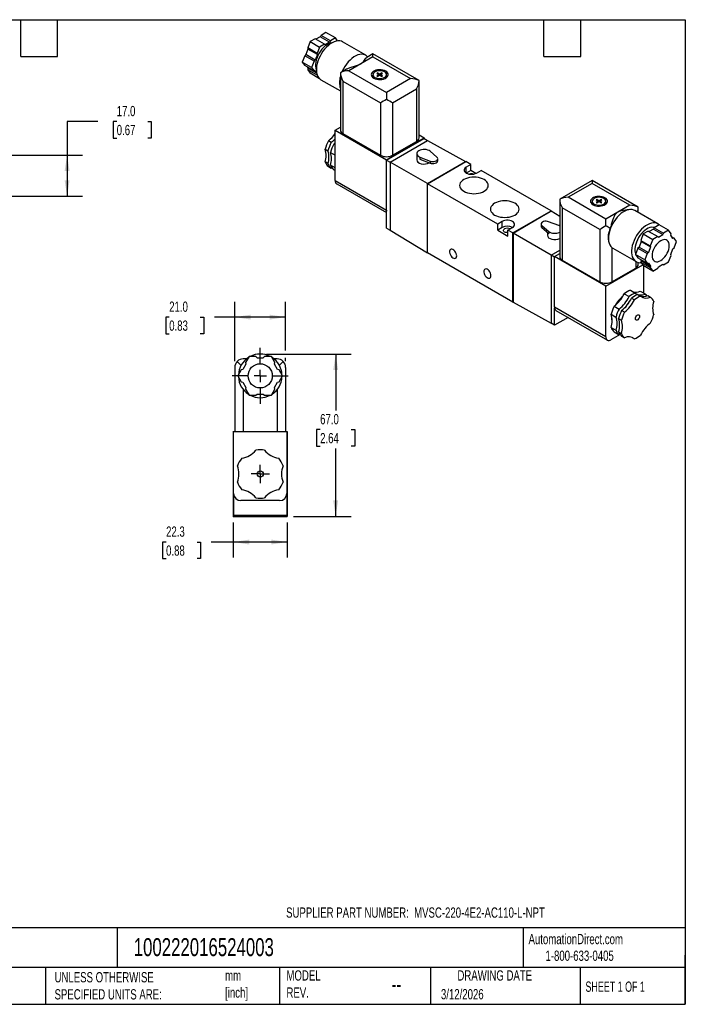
# Model space of a CAD drawing. Header units: millimetres. Extents: x 13 to 546, y 13 to 419.
# Tile 3 of 3: x 271 to 546, y 13 to 419. Entities that reach past the tile are written whole.
import ezdxf

# ---------------------------------------------------------------- set-up
doc = ezdxf.new("R2010")
doc.units = ezdxf.units.MM
doc.header["$LTSCALE"] = 2
doc.linetypes.add('SLD-Center', pattern=[19.05, 15.24, -1.27, 1.27, -1.27])
doc.linetypes.add('SLD-Solid', pattern=[0])
doc.layers.add('CENTER', color=40, linetype='SLD-Center')
doc.layers.add('DIMENSIONS', color=140, linetype='SLD-Solid', lineweight=25)
doc.layers.add('TEXT', color=140, linetype='SLD-Solid', lineweight=25)
doc.styles.add('SLDTEXTSTYLE0', font='TXT', dxfattribs={"width": 0.7})
doc.styles.add('SLDTEXTSTYLE1', font='TXT', dxfattribs={"width": 0.65})
doc.dimstyles.new('SLDDIMSTYLE1', dxfattribs={"dimtxt": 4.316016, "dimasz": 6.604, "dimexe": 0, "dimexo": 0.0625, "dimgap": 1.079004, "dimtad": 0, "dimtih": 1, "dimtoh": 1, "dimdec": 1, "dimrnd": 1e-09, "dimzin": 4, "dimdsep": 46, "dimtxsty": 'SLDTEXTSTYLE0', "dimsah": 1, "dimcen": 0.09, "dimadec": 0, "dimazin": 1, "dimtfac": 1, "dimtdec": 1, "dimtofl": 0, "dimtmove": 0, "dimatfit": 3, "dimfxl": 0, "dimfrac": 2, "dimtolj": 1, "dimtzin": 12, "dimarcsym": 0})
doc.dimstyles.new('SLDDIMSTYLE3', dxfattribs={"dimtxt": 4.316016, "dimasz": 6.604, "dimexe": 0, "dimexo": 0.0625, "dimgap": 1.079004, "dimtad": 0, "dimtih": 1, "dimtoh": 1, "dimdec": 1, "dimrnd": 1e-09, "dimzin": 12, "dimdsep": 46, "dimtxsty": 'SLDTEXTSTYLE0', "dimsah": 1, "dimcen": 0.09, "dimadec": 0, "dimazin": 3, "dimtfac": 1, "dimtdec": 1, "dimtofl": 0, "dimtmove": 0, "dimatfit": 3, "dimfxl": 0, "dimfrac": 2, "dimtolj": 1, "dimtzin": 12, "dimarcsym": 0})

# ---------------------------------------------------------------- blocks, each defined once
blk = doc.blocks.new('_D_6')
at = {"layer": 'DIMENSIONS'}
for p, q in [((359.48, 211.55), (359.48, 197.15)), ((381.78, 211.55), (381.78, 197.15)), ((331.78, 203.5), (330.33, 203.5)), ((330.33, 203.5), (330.33, 196.64)), ((344.61, 203.5), (346.05, 203.5)), ((346.05, 203.5), (346.05, 196.64)), ((359.48, 203.5), (350.45, 203.5)), ((381.78, 203.5), (359.48, 203.5)), ((330.33, 196.64), (331.78, 196.64)), ((346.05, 196.64), (344.61, 196.64))]:
    blk.add_line(p, q, dxfattribs=at)
for points in [[(359.48, 203.5), (366.09, 202.49), (366.09, 204.52)], [(381.78, 203.5), (375.18, 204.52), (375.18, 202.49)]]:
    blk.add_solid(points, dxfattribs=at)
at = {"layer": 'DIMENSIONS', "char_height": 4.233, "attachment_point": 1, "style": 'SLDTEXTSTYLE0'}
for s, insert in [('22.3', (331.78, 209.93)), ('0.88', (331.78, 202.1))]:
    blk.add_mtext(s, dxfattribs=dict(at, insert=insert))
blk = doc.blocks.new('_D_7')
at = {"layer": 'DIMENSIONS'}
for p, q in [((360.13, 278.13), (360.13, 302.69)), ((381.13, 282.61), (381.13, 302.69)), ((333.07, 296.34), (331.62, 296.34)), ((331.62, 296.34), (331.62, 289.48)), ((345.89, 296.34), (347.34, 296.34)), ((347.34, 296.34), (347.34, 289.48)), ((360.13, 296.34), (351.74, 296.34)), ((381.13, 296.34), (360.13, 296.34)), ((331.62, 289.48), (333.07, 289.48)), ((347.34, 289.48), (345.89, 289.48)), ((381.13, 278.13), (381.13, 279.56))]:
    blk.add_line(p, q, dxfattribs=at)
for points in [[(360.13, 296.34), (366.74, 295.32), (366.74, 297.35)], [(381.13, 296.34), (374.53, 297.35), (374.53, 295.32)]]:
    blk.add_solid(points, dxfattribs=at)
at = {"layer": 'DIMENSIONS', "char_height": 4.233, "attachment_point": 1, "style": 'SLDTEXTSTYLE0'}
for s, insert in [('21.0', (333.07, 302.76)), ('0.83', (333.07, 294.94))]:
    blk.add_mtext(s, dxfattribs=dict(at, insert=insert))
blk = doc.blocks.new('_D_8')
at = {"layer": 'DIMENSIONS'}
for p, q in [((373.17, 281.09), (408.13, 281.09)), ((401.78, 281.09), (401.78, 257.74)), ((395.37, 249.91), (393.92, 249.91)), ((393.92, 249.91), (393.92, 243.05)), ((408.19, 249.91), (409.64, 249.91)), ((409.64, 249.91), (409.64, 243.05)), ((393.92, 243.05), (395.37, 243.05)), ((401.78, 214.09), (401.78, 242.09)), ((409.64, 243.05), (408.19, 243.05)), ((384.32, 214.09), (408.13, 214.09))]:
    blk.add_line(p, q, dxfattribs=at)
for points in [[(401.78, 281.09), (400.77, 274.48), (402.8, 274.48)], [(401.78, 214.09), (402.8, 220.69), (400.77, 220.69)]]:
    blk.add_solid(points, dxfattribs=at)
at = {"layer": 'DIMENSIONS', "char_height": 4.233, "attachment_point": 1, "style": 'SLDTEXTSTYLE0'}
for s, insert in [('67.0', (395.37, 256.34)), ('2.64', (395.37, 248.51))]:
    blk.add_mtext(s, dxfattribs=dict(at, insert=insert))
blk = doc.blocks.new('SW_CENTERMARKSYMBOL_2')
at = {"layer": 'CENTER', "color": 0}
for p, q in [((-2.54, 0), (-3.79, 0)), ((0, 0), (-2.54, 0)), ((0, 2.54), (0, 3.79)), ((0, 0), (0, 2.54)), ((0, 0), (0, -2.54)), ((0, 0), (2.54, 0)), ((2.54, 0), (3.79, 0)), ((0, -2.54), (0, -3.79))]:
    blk.add_line(p, q, dxfattribs=at)
blk = doc.blocks.new('SW_CENTERMARKSYMBOL_3')
at = {"layer": 'CENTER', "color": 0}
for p, q in [((0, 5.08), (0, 11.54)), ((-5.08, 0), (-11.54, 0)), ((0, 0), (-2.54, 0)), ((0, 0), (0, 2.54)), ((0, 0), (0, -2.54)), ((0, 0), (2.54, 0)), ((5.08, 0), (11.54, 0)), ((0, -5.08), (0, -11.54))]:
    blk.add_line(p, q, dxfattribs=at)
blk = doc.blocks.new('_D_10')
at = {"layer": 'DIMENSIONS'}
for p, q in [((303.62, 377.08), (290.92, 377.08)), ((290.92, 377.08), (290.92, 363.21)), ((311.4, 377.08), (309.95, 377.08)), ((309.95, 377.08), (309.95, 370.23)), ((324.23, 377.08), (325.68, 377.08)), ((325.68, 377.08), (325.68, 370.23)), ((309.95, 370.23), (311.4, 370.23)), ((325.68, 370.23), (324.23, 370.23)), ((158.6, 363.21), (297.27, 363.21)), ((290.92, 363.21), (290.92, 346.21)), ((196.6, 346.21), (297.27, 346.21))]:
    blk.add_line(p, q, dxfattribs=at)
for points in [[(290.92, 363.21), (289.9, 356.61), (291.94, 356.61)], [(290.92, 346.21), (291.94, 352.82), (289.9, 352.82)]]:
    blk.add_solid(points, dxfattribs=at)
at = {"layer": 'DIMENSIONS', "char_height": 4.233, "attachment_point": 1, "style": 'SLDTEXTSTYLE0'}
for s, insert in [('17.0', (311.4, 383.51)), ('0.67', (311.4, 375.68))]:
    blk.add_mtext(s, dxfattribs=dict(at, insert=insert))

msp = doc.modelspace()

# ---------------------------------------------------------------- linework, layer by layer
for p, q in [((393.27, 411.21), (391.24, 410.04)), ((397.16, 408.97), (393.27, 411.21)), ((395.39, 412.03), (393.62, 411.01)), ((395.74, 412.64), (395.39, 412.03)), ((399.28, 409.78), (395.39, 412.03)), ((397.77, 413.81), (395.74, 412.64)), ((399.63, 410.4), (395.74, 412.64)), ((401.66, 411.57), (397.77, 413.81)), ((401.66, 411.57), (399.63, 410.4)), ((402.54, 410.32), (401.66, 411.57)), ((390.35, 406.94), (389.47, 404.67)), ((391.24, 410.04), (390.22, 407.43)), ((394.11, 405.18), (390.22, 407.43)), ((390.22, 407.43), (390.35, 406.94)), ((394.24, 404.7), (390.35, 406.94)), ((391.24, 410.04), (395.13, 407.8)), ((395.13, 407.8), (394.11, 405.18)), ((397.16, 408.97), (395.13, 407.8)), ((397.51, 408.76), (397.16, 408.97)), ((399.28, 409.78), (397.51, 408.76)), ((399.63, 410.4), (399.28, 409.78)), ((414.21, 404.41), (404.66, 409.92)), ((388.99, 404.24), (387.97, 401.62)), ((389.47, 404.67), (388.99, 404.24)), ((392.88, 401.99), (388.99, 404.24)), ((393.36, 402.42), (389.47, 404.67)), ((393.36, 402.42), (392.88, 401.99)), ((394.24, 404.7), (393.36, 402.42)), ((394.11, 405.18), (394.24, 404.7)), ((417.13, 403.76), (407.23, 398.05)), ((417.13, 404.95), (414.61, 403.49)), ((436.19, 393.95), (417.13, 404.95)), ((417.13, 403.76), (417.13, 404.95)), ((417.13, 403.76), (432.69, 394.78)), ((391.86, 399.38), (387.97, 401.62)), ((387.97, 401.62), (388.99, 400.18)), ((392.88, 397.94), (388.99, 400.18)), ((389.95, 399.62), (390.35, 399.05)), ((390.35, 399.05), (390.22, 398.42)), ((394.11, 396.18), (390.22, 398.42)), ((390.22, 398.42), (391.24, 396.98)), ((393.94, 396.98), (390.35, 399.05)), ((392.88, 401.99), (391.86, 399.38)), ((391.86, 399.38), (392.88, 397.94)), ((406.26, 398.67), (403.73, 397.21)), ((395.11, 394.74), (391.24, 396.98)), ((392.88, 397.94), (393.36, 398.07)), ((393.36, 398.07), (393.88, 397.32)), ((394.14, 396.29), (394.11, 396.18)), ((394.11, 396.18), (394.27, 395.96)), ((395.66, 394.33), (403.73, 389.68)), ((403.73, 397.21), (403.73, 373.55)), ((407.23, 398.05), (422.79, 389.07)), ((417.16, 396.42), (417.16, 395.2)), ((419.04, 397.11), (418.76, 396.95)), ((418.76, 396.95), (419.68, 396.42)), ((419.68, 396.42), (418.76, 395.88)), ((418.76, 395.88), (419.04, 395.72)), ((419.96, 396.58), (419.04, 397.11)), ((419.04, 396.78), (419.04, 397.11)), ((419.04, 395.72), (419.96, 396.25)), ((419.68, 396.09), (419.68, 396.42)), ((420.88, 397.11), (419.96, 396.58)), ((419.96, 396.25), (419.96, 396.58)), ((419.96, 396.25), (420.88, 395.72)), ((420.24, 396.42), (421.16, 396.95)), ((421.16, 395.88), (420.24, 396.42)), ((420.24, 396.09), (420.24, 396.42)), ((421.16, 396.95), (420.88, 397.11)), ((420.88, 396.78), (420.88, 397.11)), ((420.88, 395.72), (421.16, 395.88)), ((422.76, 395.2), (422.76, 396.42)), ((432.69, 394.78), (422.79, 389.07)), ((404.76, 393.76), (420.31, 384.78)), ((404.76, 393.76), (404.76, 372.12)), ((425.26, 384.78), (435.16, 390.5)), ((435.16, 390.5), (435.16, 368.86)), ((436.19, 370.29), (436.19, 393.95)), ((422.79, 389.07), (422.79, 386.21)), ((420.31, 384.78), (420.31, 363.14)), ((425.26, 384.78), (425.26, 363.14)), ((401.58, 373.55), (403.73, 374.8)), ((401.58, 352.73), (401.58, 373.55)), ((401.58, 373.55), (422.79, 361.31)), ((404.76, 372.12), (420.31, 363.14)), ((422.79, 361.31), (438.35, 370.29)), ((422.82, 361.08), (438.31, 370.02)), ((436.19, 371.53), (438.35, 370.29)), ((438.31, 370.02), (439.72, 369.2)), ((438.35, 370.29), (438.35, 370)), ((399.94, 368.4), (398.77, 369.07)), ((401.58, 367.45), (401, 367.79)), ((424.24, 360.26), (439.72, 369.2)), ((425.26, 363.14), (435.16, 368.86)), ((439.72, 369.2), (455.42, 360.55)), ((397.43, 365.62), (398.6, 364.95)), ((399.66, 364.33), (401.58, 363.23)), ((435.24, 363.82), (435.24, 361.2)), ((436.57, 362.38), (440.77, 360.75)), ((436.57, 362.38), (436.57, 361.56)), ((443.54, 362.36), (440.73, 364.78)), ((443.88, 360.9), (443.88, 361.71)), ((398.6, 359.69), (397.43, 360.37)), ((398.77, 358.46), (399.94, 357.79)), ((401.58, 357.97), (399.66, 359.08)), ((399.94, 357.79), (400.28, 357.9)), ((422.79, 340.48), (422.79, 361.31)), ((422.82, 340.06), (422.82, 361.08)), ((422.82, 361.08), (424.24, 360.26)), ((439.65, 351.45), (424.24, 360.26)), ((424.24, 360.26), (424.24, 332.18)), ((436.57, 361.56), (440.77, 359.94)), ((439.65, 351.45), (455.42, 360.55)), ((439.69, 351.43), (455.39, 360.49)), ((439.72, 351.41), (455.49, 360.51)), ((440.77, 360.75), (440.77, 359.94)), ((455.42, 360.47), (455.39, 360.49)), ((455.42, 360.47), (455.42, 360.55)), ((457.54, 359.33), (455.49, 360.51)), ((457.54, 359.33), (455.67, 358.24)), ((455.67, 355.79), (455.67, 358.24)), ((457.54, 356.88), (457.54, 359.33)), ((401, 357.17), (401.58, 356.84)), ((457.54, 356.88), (455.67, 355.79)), ((459.65, 355.66), (457.54, 356.88)), ((459.91, 355.79), (461.79, 356.88)), ((490.71, 340.18), (461.79, 356.88)), ((401.58, 352.73), (422.79, 340.48)), ((402.2, 351.36), (422.82, 339.45)), ((439.65, 322.87), (439.65, 351.45)), ((439.72, 351.41), (439.69, 351.43)), ((439.69, 322.93), (439.69, 351.43)), ((439.72, 322.83), (439.72, 351.41)), ((468.65, 334.71), (439.72, 351.41)), ((507.64, 352.7), (494.24, 344.96)), ((507.64, 351.51), (497.74, 345.8)), ((526.7, 341.7), (507.64, 352.7)), ((507.64, 352.7), (507.64, 351.51)), ((523.2, 342.53), (507.64, 351.51)), ((513.3, 336.82), (497.74, 345.8)), ((494.24, 344.96), (494.24, 321.3)), ((510.82, 332.53), (495.27, 341.51)), ((495.27, 341.51), (495.27, 319.87)), ((507.67, 344.17), (507.67, 342.95)), ((509.55, 344.86), (509.27, 344.7)), ((509.27, 344.7), (510.19, 344.17)), ((510.19, 344.17), (509.27, 343.63)), ((509.27, 343.63), (509.55, 343.47)), ((510.47, 344.33), (509.55, 344.86)), ((509.55, 344.53), (509.55, 344.86)), ((509.55, 343.47), (510.47, 344)), ((510.19, 343.84), (510.19, 344.17)), ((511.39, 344.86), (510.47, 344.33)), ((510.47, 344), (510.47, 344.33)), ((510.47, 344), (511.39, 343.47)), ((510.75, 344.17), (511.67, 344.7)), ((511.67, 343.63), (510.75, 344.17)), ((510.75, 343.84), (510.75, 344.17)), ((511.67, 344.7), (511.39, 344.86)), ((511.39, 344.53), (511.39, 344.86)), ((511.39, 343.47), (511.67, 343.63)), ((513.27, 342.95), (513.27, 344.17)), ((523.2, 342.53), (513.3, 336.82)), ((526.7, 339.47), (526.7, 341.7)), ((422.82, 332.99), (422.82, 340.06)), ((474.94, 331.08), (490.71, 340.18)), ((474.97, 331.06), (490.67, 340.12)), ((475.01, 331.04), (490.78, 340.14)), ((490.67, 340.12), (490.71, 340.1)), ((490.71, 340.18), (490.71, 340.1)), ((490.78, 340.14), (494.24, 338.05)), ((522.99, 340.71), (520.64, 340.39)), ((534.77, 334.81), (525.22, 340.32)), ((470.52, 335.79), (468.65, 334.71)), ((468.65, 332.26), (468.65, 334.71)), ((470.52, 333.34), (468.65, 332.26)), ((470.52, 333.34), (470.52, 335.79)), ((472.89, 332.26), (474.76, 333.34)), ((486.55, 334.77), (486.55, 333.96)), ((486.89, 334.13), (489.7, 331.71)), ((486.89, 334.13), (486.89, 333.31)), ((486.89, 333.31), (489.7, 330.89)), ((493.86, 334.11), (489.66, 335.73)), ((494.24, 333.93), (493.86, 334.11)), ((513.3, 333.96), (513.3, 336.82)), ((535.3, 334.42), (533.27, 333.25)), ((539.19, 332.17), (535.3, 334.42)), ((422.82, 332.99), (424.24, 332.18)), ((424.24, 332.18), (439.65, 322.87)), ((468.65, 332.26), (472.89, 329.81)), ((474.94, 331.08), (472.89, 332.26)), ((472.89, 329.81), (472.89, 332.26)), ((474.94, 302.5), (474.94, 331.08)), ((474.97, 331.06), (475.01, 331.04)), ((474.97, 302.56), (474.97, 331.06)), ((490.71, 321.89), (475.01, 331.04)), ((475.01, 331.04), (475.01, 302.46)), ((489.19, 331.33), (489.19, 330.1)), ((489.7, 331.71), (489.7, 330.89)), ((510.82, 332.53), (510.82, 310.89)), ((528.77, 330.65), (527.76, 328.03)), ((530.8, 331.82), (528.77, 330.65)), ((528.77, 330.65), (532.66, 328.4)), ((530.8, 331.82), (534.69, 329.57)), ((532.92, 332.63), (531.15, 331.61)), ((534.69, 329.57), (532.66, 328.4)), ((533.27, 333.25), (532.92, 332.63)), ((532.92, 332.63), (536.81, 330.39)), ((533.27, 333.25), (537.16, 331)), ((535.04, 329.37), (534.69, 329.57)), ((535.04, 329.37), (536.81, 330.39)), ((537.16, 331), (536.81, 330.39)), ((539.19, 332.17), (537.16, 331)), ((540.21, 330.73), (539.19, 332.17)), ((540.08, 330.1), (540.21, 330.73)), ((540.96, 328.84), (540.08, 330.1)), ((540.48, 329.53), (541.44, 328.97)), ((514.7, 326.67), (514.78, 326.48)), ((527, 325.27), (526.52, 324.84)), ((527.89, 327.55), (527, 325.27)), ((527, 325.27), (530.89, 323.03)), ((527.76, 328.03), (531.65, 325.79)), ((527.76, 328.03), (527.89, 327.55)), ((527.89, 327.55), (531.78, 325.3)), ((531.78, 325.3), (530.89, 323.03)), ((532.66, 328.4), (531.65, 325.79)), ((531.65, 325.79), (531.78, 325.3)), ((541.44, 328.97), (540.96, 328.84)), ((542.46, 327.52), (541.44, 328.97)), ((541.44, 324.91), (542.46, 327.52)), ((439.65, 322.87), (439.72, 322.91)), ((439.72, 322.91), (439.69, 322.93)), ((474.94, 302.5), (439.72, 322.83)), ((490.71, 321.89), (494.24, 323.93)), ((492.09, 321.1), (490.71, 321.89)), ((490.71, 321.89), (490.71, 293.8)), ((492.09, 321.3), (494.24, 322.55)), ((513.3, 309.06), (492.09, 321.3)), ((492.09, 300.48), (492.09, 321.3)), ((515.77, 325.05), (516.22, 324.74)), ((515.77, 325.05), (515.77, 310.89)), ((516.22, 324.74), (525.77, 319.23)), ((526.52, 324.84), (525.51, 322.23)), ((529.39, 319.98), (525.51, 322.23)), ((525.51, 322.23), (526.52, 320.79)), ((526.52, 324.84), (530.41, 322.6)), ((530.41, 322.6), (529.39, 319.98)), ((530.89, 323.03), (530.41, 322.6)), ((539.19, 319.11), (540.21, 321.72)), ((540.08, 322.2), (540.96, 324.48)), ((540.21, 321.72), (540.08, 322.2)), ((540.96, 324.48), (541.44, 324.91)), ((495.27, 319.87), (510.82, 310.89)), ((513.3, 309.06), (528.57, 317.87)), ((525.67, 319.28), (525.67, 316.61)), ((526.52, 320.79), (530.41, 318.54)), ((526.7, 318.04), (526.7, 318.88)), ((527.49, 320.23), (527.89, 319.66)), ((528.18, 318.43), (527.52, 318.8)), ((527.89, 319.66), (527.76, 319.02)), ((527.76, 319.02), (531.65, 316.78)), ((527.76, 319.02), (528.77, 317.58)), ((527.89, 319.66), (531.78, 317.41)), ((532.66, 315.34), (528.77, 317.58)), ((528.86, 317.53), (528.86, 306.27)), ((529.39, 319.98), (530.41, 318.54)), ((530.41, 318.54), (530.89, 318.67)), ((530.89, 318.67), (531.78, 317.41)), ((531.78, 317.41), (531.65, 316.78)), ((534.69, 316.51), (535.04, 317.12)), ((535.04, 317.12), (536.81, 318.14)), ((536.81, 318.14), (537.16, 317.94)), ((536.81, 318.14), (537.16, 317.94)), ((537.16, 317.94), (539.19, 319.11)), ((515.77, 310.89), (525.67, 316.61)), ((531.65, 316.78), (532.66, 315.34)), ((532.66, 315.34), (534.69, 316.51)), ((513.3, 288.23), (513.3, 309.06)), ((520.87, 305.94), (522.88, 304.78)), ((523.41, 307.41), (525.42, 306.25)), ((526.48, 305.63), (527.65, 304.96)), ((527.53, 307.04), (529.54, 305.88)), ((530.6, 305.27), (531.77, 304.59)), ((475.01, 302.54), (474.94, 302.5)), ((474.97, 302.56), (475.01, 302.54)), ((475.01, 302.46), (490.71, 293.8)), ((516.75, 300.82), (518.76, 299.66)), ((523.94, 304.17), (525.11, 303.5)), ((513.3, 288.23), (492.09, 300.48)), ((492.12, 292.99), (492.12, 300.05)), ((492.71, 299.11), (513.92, 286.86)), ((515.48, 297.55), (517.49, 296.38)), ((520.99, 298.37), (519.82, 299.04)), ((492.12, 292.99), (490.71, 293.8)), ((497.71, 296.22), (492.12, 292.99)), ((515.77, 296.19), (515.78, 296.51)), ((518.55, 295.77), (519.72, 295.1)), ((519.15, 289.16), (515.42, 287.01)), ((515.48, 292.05), (517.49, 290.89)), ((516.75, 290.25), (518.76, 289.08)), ((518.55, 290.28), (519.72, 289.6)), ((519.12, 289.21), (518.76, 289.08)), ((519.82, 288.47), (520.99, 287.8)), ((524.16, 287.98), (525.11, 287.43)), ((362.81, 276.42), (361.16, 278.06)), ((364.76, 276.92), (363.51, 274.76)), ((364.98, 279.09), (363.63, 279.09)), ((366.01, 280.09), (364.58, 277.6)), ((364.58, 277.6), (364.76, 276.92)), ((368.88, 280.09), (366.01, 280.09)), ((369.38, 279.59), (368.88, 280.09)), ((369.38, 279.59), (371.88, 279.59)), ((372.38, 280.09), (371.88, 279.59)), ((375.25, 280.09), (372.38, 280.09)), ((376.69, 277.6), (375.25, 280.09)), ((377.63, 279.09), (376.29, 279.09)), ((376.5, 276.92), (376.69, 277.6)), ((377.75, 274.76), (376.5, 276.92)), ((380.11, 278.06), (378.46, 276.42)), ((360.13, 275.59), (360.13, 249.09)), ((362.83, 274.57), (361.39, 272.09)), ((363.51, 274.76), (362.83, 274.57)), ((378.44, 274.57), (377.75, 274.76)), ((379.87, 272.09), (378.44, 274.57)), ((381.13, 275.59), (381.13, 249.09)), ((361.39, 272.09), (362.83, 269.6)), ((362.83, 269.6), (363.51, 269.42)), ((363.51, 269.42), (364.76, 267.26)), ((376.5, 267.26), (377.75, 269.42)), ((377.75, 269.42), (378.44, 269.6)), ((378.44, 269.6), (379.87, 272.09)), ((363.63, 266.43), (363.63, 249.09)), ((364.76, 267.26), (364.58, 266.57)), ((364.58, 266.57), (366.01, 264.09)), ((368.88, 264.09), (369.38, 264.59)), ((369.38, 264.59), (371.88, 264.59)), ((371.88, 264.59), (372.38, 264.09)), ((375.25, 264.09), (376.69, 266.57)), ((376.69, 266.57), (376.5, 267.26)), ((377.63, 266.43), (377.63, 249.09)), ((366.01, 264.09), (368.88, 264.09)), ((372.38, 264.09), (375.25, 264.09)), ((359.63, 248.86), (359.48, 249.09)), ((359.48, 249.09), (359.63, 249.09)), ((359.48, 249.09), (359.48, 214.09)), ((359.63, 223.59), (359.63, 249.09)), ((359.63, 249.09), (381.63, 249.09)), ((381.63, 249.09), (381.63, 223.59)), ((381.63, 249.09), (381.78, 249.09)), ((381.78, 249.09), (381.63, 248.86)), ((381.78, 249.09), (381.78, 214.09)), ((359.68, 214.39), (359.68, 223.04)), ((378.63, 220.59), (362.63, 220.59)), ((381.58, 223.04), (381.58, 214.39)), ((359.48, 214.09), (359.68, 214.39)), ((359.48, 214.09), (381.78, 214.09)), ((381.58, 214.39), (359.68, 214.39)), ((381.58, 214.39), (381.78, 214.09))]:
    msp.add_line(p, q)
at = {"flags": 128}
for points in [[(400.23, 409.52), (399.65, 409.4), (398.94, 409.14), (398.21, 408.76), (397.5, 408.25), (396.8, 407.64), (396.13, 406.93), (395.51, 406.14), (394.96, 405.28), (394.48, 404.38), (394.08, 403.46), (393.77, 402.52), (393.56, 401.6), (393.46, 400.72), (393.46, 399.88), (393.56, 399.12), (393.77, 398.44), (393.8, 398.37)], [(404.66, 409.92), (404.13, 410.17), (403.46, 410.32), (402.74, 410.34), (401.97, 410.22), (401.18, 409.97), (400.37, 409.59), (399.55, 409.09), (398.75, 408.48), (397.96, 407.76), (397.22, 406.95), (396.52, 406.05), (395.88, 405.1), (395.32, 404.1), (394.83, 403.06), (394.43, 402.01), (394.12, 400.96), (393.92, 399.93), (393.81, 398.93), (393.81, 397.99), (393.92, 397.12), (394.12, 396.33), (394.43, 395.63), (394.83, 395.04), (395.32, 394.57), (395.66, 394.33)], [(415.02, 403.73), (414.94, 403.83), (414.43, 404.27), (413.84, 404.59), (413.19, 404.78), (412.48, 404.83), (411.72, 404.75), (410.93, 404.54), (410.12, 404.19), (409.3, 403.72), (408.49, 403.13), (407.7, 402.43), (406.94, 401.64), (406.23, 400.76), (405.57, 399.82), (404.99, 398.82), (404.48, 397.79), (404.39, 397.59)], [(417.49, 394.99), (418.05, 394.72), (418.71, 394.53), (419.41, 394.42), (420.14, 394.4), (420.87, 394.46), (421.55, 394.61), (422.16, 394.84), (422.68, 395.14), (423.08, 395.5), (423.34, 395.89), (423.46, 396.31), (423.42, 396.73), (423.23, 397.14), (422.9, 397.52), (422.44, 397.84), (421.87, 398.11), (421.22, 398.3), (420.51, 398.41), (419.78, 398.43), (419.06, 398.37), (418.37, 398.22), (417.76, 397.99), (417.24, 397.69), (416.84, 397.33), (416.58, 396.94), (416.47, 396.52), (416.5, 396.1), (416.69, 395.69), (417.03, 395.31), (417.49, 394.99)], [(417.16, 395.99), (416.84, 395.7), (416.76, 395.6)], [(417.98, 395.27), (418.49, 395.04), (419.08, 394.88), (419.72, 394.8), (420.37, 394.82), (420.99, 394.91), (421.57, 395.09), (422.05, 395.34), (422.43, 395.65), (422.67, 396), (422.76, 396.37), (422.7, 396.74), (422.5, 397.1), (422.16, 397.42), (421.7, 397.68), (421.14, 397.88), (420.53, 398), (419.88, 398.03), (419.24, 397.98), (418.63, 397.84), (418.1, 397.62), (417.67, 397.34), (417.36, 397.01), (417.19, 396.65), (417.17, 396.27), (417.3, 395.91), (417.58, 395.57), (417.98, 395.27)], [(423.16, 395.6), (422.9, 395.88), (422.76, 395.99)], [(401, 367.79), (401.56, 368.26), (401.58, 368.27)], [(440.73, 364.78), (440.31, 365.07), (439.78, 365.3), (439.18, 365.46), (438.53, 365.54), (437.87, 365.54), (437.23, 365.45), (436.63, 365.28), (436.12, 365.04), (435.71, 364.74), (435.42, 364.4), (435.26, 364.03), (435.25, 363.65), (435.39, 363.27), (435.67, 362.93), (436.07, 362.62), (436.57, 362.38)], [(440.77, 360.75), (441.26, 360.62), (441.8, 360.56), (442.35, 360.59), (442.86, 360.71), (443.3, 360.9), (443.63, 361.15), (443.83, 361.45), (443.88, 361.76), (443.78, 362.07), (443.54, 362.36)], [(440.77, 359.94), (441.26, 359.8), (441.8, 359.74), (442.35, 359.77), (442.86, 359.89), (443.3, 360.08), (443.63, 360.33), (443.83, 360.63), (443.88, 360.9)], [(455.67, 358.24), (455.25, 357.94), (454.96, 357.59), (454.81, 357.21), (454.81, 356.83), (454.96, 356.45), (455.25, 356.1), (455.67, 355.79), (456.2, 355.55), (456.8, 355.38), (457.46, 355.3), (458.13, 355.3), (458.78, 355.38), (459.39, 355.55), (459.91, 355.79)], [(454.67, 353.1), (454.07, 352.7), (453.59, 352.24), (453.23, 351.75), (453.01, 351.23), (452.94, 350.69), (453.01, 350.16), (453.23, 349.64), (453.59, 349.14), (454.07, 348.69), (454.67, 348.28), (455.38, 347.93), (456.17, 347.65), (457.03, 347.45), (457.93, 347.32), (458.85, 347.28), (459.78, 347.32), (460.68, 347.45), (461.53, 347.65), (462.33, 347.93), (463.03, 348.28), (463.63, 348.69), (464.12, 349.14), (464.47, 349.64), (464.69, 350.16), (464.76, 350.69), (464.69, 351.23), (464.47, 351.75), (464.12, 352.24), (463.63, 352.7), (463.03, 353.1), (462.33, 353.45), (461.53, 353.73), (460.68, 353.94), (459.78, 354.06), (458.85, 354.1), (457.93, 354.06), (457.03, 353.94), (456.17, 353.73), (455.38, 353.45), (454.67, 353.1)], [(508, 342.74), (508.56, 342.47), (509.22, 342.28), (509.92, 342.17), (510.65, 342.15), (511.38, 342.21), (512.06, 342.36), (512.67, 342.59), (513.19, 342.89), (513.59, 343.25), (513.85, 343.64), (513.97, 344.06), (513.93, 344.48), (513.74, 344.89), (513.41, 345.27), (512.95, 345.59), (512.38, 345.86), (511.72, 346.05), (511.02, 346.16), (510.29, 346.18), (509.56, 346.12), (508.88, 345.97), (508.27, 345.74), (507.75, 345.44), (507.35, 345.08), (507.09, 344.69), (506.98, 344.27), (507.01, 343.85), (507.2, 343.44), (507.54, 343.06), (508, 342.74)], [(508.49, 343.02), (509, 342.79), (509.59, 342.63), (510.23, 342.55), (510.88, 342.57), (511.5, 342.66), (512.08, 342.84), (512.56, 343.09), (512.94, 343.4), (513.18, 343.75), (513.27, 344.12), (513.21, 344.49), (513.01, 344.85), (512.67, 345.17), (512.21, 345.43), (511.65, 345.63), (511.04, 345.75), (510.39, 345.78), (509.75, 345.73), (509.14, 345.59), (508.61, 345.37), (508.18, 345.09), (507.87, 344.76), (507.7, 344.4), (507.68, 344.02), (507.81, 343.66), (508.09, 343.32), (508.49, 343.02)], [(467.4, 343.31), (466.8, 342.9), (466.31, 342.44), (465.96, 341.95), (465.74, 341.43), (465.67, 340.9), (465.74, 340.36), (465.96, 339.84), (466.31, 339.35), (466.8, 338.89), (467.4, 338.48), (468.11, 338.14), (468.9, 337.86), (469.75, 337.65), (470.66, 337.53), (471.58, 337.48), (472.5, 337.53), (473.41, 337.65), (474.26, 337.86), (475.05, 338.14), (475.76, 338.48), (476.36, 338.89), (476.85, 339.35), (477.2, 339.84), (477.42, 340.36), (477.49, 340.9), (477.42, 341.43), (477.2, 341.95), (476.85, 342.44), (476.36, 342.9), (475.76, 343.31), (475.05, 343.66), (474.26, 343.94), (473.41, 344.14), (472.5, 344.27), (471.58, 344.31), (470.66, 344.27), (469.75, 344.14), (468.9, 343.94), (468.11, 343.66), (467.4, 343.31)], [(507.67, 343.74), (507.35, 343.45), (507.27, 343.35)], [(513.67, 343.35), (513.41, 343.63), (513.27, 343.74)], [(525.22, 340.32), (524.86, 340.5), (524.2, 340.69), (523.49, 340.75), (522.73, 340.66), (521.94, 340.45), (521.13, 340.1), (520.31, 339.63), (519.5, 339.04), (518.71, 338.34), (517.95, 337.55), (517.24, 336.67), (516.59, 335.73), (516, 334.73), (515.49, 333.7), (515.07, 332.65), (514.74, 331.59), (514.51, 330.55), (514.39, 329.55), (514.36, 328.59), (514.45, 327.7), (514.63, 326.89), (514.92, 326.17), (515.3, 325.55), (515.77, 325.05)], [(474.76, 333.34), (475.18, 333.65), (475.47, 334), (475.62, 334.37), (475.62, 334.76), (475.47, 335.14), (475.18, 335.49), (474.76, 335.79), (474.24, 336.03), (473.63, 336.2), (472.98, 336.29), (472.3, 336.29), (471.65, 336.2), (471.04, 336.03), (470.52, 335.79)], [(489.66, 335.73), (489.17, 335.87), (488.63, 335.93), (488.08, 335.9), (487.57, 335.78), (487.14, 335.59), (486.81, 335.34), (486.61, 335.04), (486.55, 334.73), (486.65, 334.42), (486.89, 334.13)], [(535.32, 334.41), (534.84, 334.77), (534.24, 335.06), (533.57, 335.21), (532.85, 335.23), (532.08, 335.11), (531.29, 334.86), (530.47, 334.48), (529.66, 333.98), (528.85, 333.37), (528.07, 332.65), (527.33, 331.84), (526.63, 330.95), (525.99, 329.99), (525.42, 328.99), (524.94, 327.95), (524.54, 326.9), (524.23, 325.85), (524.02, 324.82), (523.92, 323.82), (523.92, 322.88), (524.02, 322.01), (524.23, 321.22), (524.54, 320.52), (524.94, 319.93), (525.42, 319.46), (525.99, 319.11), (526.63, 318.89), (527.33, 318.8), (527.89, 318.83)], [(533.33, 333.28), (532.85, 333.39), (532.21, 333.4), (531.52, 333.27), (530.81, 333.01), (530.09, 332.63), (529.37, 332.12), (528.67, 331.51), (528.01, 330.8), (527.39, 330.01), (526.83, 329.15), (526.35, 328.25), (525.95, 327.33), (525.65, 326.39), (525.44, 325.47), (525.33, 324.59), (525.33, 323.75), (525.44, 322.99), (525.59, 322.45)], [(472.89, 331.21), (472.39, 331.21), (471.91, 331.3), (471.51, 331.47), (471.21, 331.7), (471.06, 331.97), (471.06, 332.26), (471.21, 332.54), (471.51, 332.77)], [(539.46, 325.79), (539.41, 326.47), (539.25, 327.07), (538.99, 327.56), (538.63, 327.94), (538.2, 328.19), (537.69, 328.31), (537.14, 328.29), (536.54, 328.13), (535.93, 327.84), (535.31, 327.42), (534.72, 326.89), (534.16, 326.27), (533.65, 325.57), (533.22, 324.81), (532.86, 324.03), (532.6, 323.23), (532.44, 322.45), (532.39, 321.71), (532.44, 321.04), (532.6, 320.44), (532.86, 319.95), (533.22, 319.57), (533.65, 319.31), (534.16, 319.2), (534.72, 319.22), (535.31, 319.38), (535.93, 319.67), (536.54, 320.09), (537.14, 320.62), (537.69, 321.24), (538.2, 321.94), (538.63, 322.69), (538.99, 323.48), (539.25, 324.28), (539.41, 325.06), (539.46, 325.79)], [(451.75, 321.6), (451.69, 322.1), (451.53, 322.62), (451.27, 323.13), (450.94, 323.59), (450.56, 323.97), (450.16, 324.23), (449.76, 324.36), (449.4, 324.36), (449.11, 324.21), (448.9, 323.93), (448.79, 323.54), (448.79, 323.08), (448.9, 322.56), (449.11, 322.04), (449.4, 321.55), (449.76, 321.13), (450.16, 320.81), (450.56, 320.61), (450.94, 320.54), (451.27, 320.62), (451.53, 320.84), (451.69, 321.17), (451.75, 321.6)], [(465.89, 313.44), (465.83, 313.93), (465.67, 314.46), (465.42, 314.97), (465.09, 315.43), (464.7, 315.8), (464.3, 316.07), (463.91, 316.2), (463.55, 316.19), (463.25, 316.04), (463.04, 315.77), (462.93, 315.38), (462.93, 314.91), (463.04, 314.4), (463.25, 313.88), (463.55, 313.39), (463.91, 312.97), (464.3, 312.65), (464.7, 312.44), (465.09, 312.38), (465.42, 312.46), (465.67, 312.67), (465.83, 313.01), (465.89, 313.44)], [(525.5, 295.68), (525.55, 296.06), (525.7, 296.46), (525.94, 296.82), (526.23, 297.11), (526.53, 297.29), (526.82, 297.33), (527.06, 297.24), (527.21, 297.02), (527.26, 296.71), (527.21, 296.33), (527.06, 295.93), (526.82, 295.57), (526.53, 295.28), (526.23, 295.1), (525.94, 295.06), (525.7, 295.15), (525.55, 295.37), (525.5, 295.68)], [(515.91, 294.88), (515.83, 295.37), (515.77, 296.19)]]:
    msp.add_lwpolyline(points, dxfattribs=at)
for centre, radius in [((370.63, 272.09), 5), ((370.63, 231.59), 1.25)]:
    msp.add_circle(centre, radius)
for centre, radius, start, end in [((411.55, 393.17), 8.21, 162.0605, 197.9395), ((389.88, 380.15), 14.21, 308.7531, 325.4282), ((391.84, 378.63), 13.05, 308.3579, 318.2539), ((405.48, 373.73), 1.76, 185.6948, 245.6253), ((434.44, 370.46), 1.76, 294.3747, 354.3052), ((412.82, 361.63), 15.9, 152.1008, 165.4845), ((413.99, 360.96), 15.9, 152.1008, 165.4845), ((415.05, 360.35), 15.9, 152.1008, 165.4845), ((389, 362.99), 8.83, 342.6886, 17.3067), ((390.17, 362.32), 8.83, 342.6886, 17.3067), ((391.23, 361.71), 8.83, 342.6886, 17.3067), ((422.79, 367.92), 5.38, 242.6097, 297.3903), ((401.26, 361.63), 4.04, 198.3178, 231.8753), ((402.43, 360.96), 4.04, 198.3178, 231.8753), ((403.49, 360.35), 4.04, 198.3178, 231.8753), ((457.79, 352.93), 2.57, 70.9437, 109.0563), ((403.05, 352.57), 1.48, 173.7012, 234.9867), ((425.24, 340.47), 2.45, 179.7637, 189.7481), ((472.64, 329.29), 4.58, 62.4044, 117.6009), ((487.38, 333.98), 0.827, 181.7378, 233.7825), ((472.64, 330.61), 2.44, 62.3606, 117.6495), ((492.22, 335.36), 4.44, 235.3632, 297.0691), ((495.99, 321.48), 1.76, 185.6948, 245.6253), ((524.95, 318.21), 1.76, 294.3747, 354.3052), ((513.3, 315.67), 5.38, 242.6097, 297.3903), ((507.42, 312.54), 14.98, 308.5264, 333.8812), ((527.35, 295.77), 11.51, 128.0567, 151.9967), ((526.77, 298.65), 9.39, 111.0136, 128.9763), ((528.79, 297.48), 9.39, 111.0136, 128.9763), ((529.85, 296.87), 9.39, 111.0136, 128.9763), ((525.7, 311.14), 4.49, 252.5405, 293.981), ((531.02, 296.2), 9.39, 111.0136, 128.9763), ((527.79, 309.47), 4, 233.7097, 296.063), ((528.78, 309.36), 4.49, 252.5405, 293.981), ((530.01, 308.18), 4, 233.7097, 296.063), ((527.29, 303.02), 3.63, 35.5826, 51.7476), ((531.01, 293.4), 16.07, 152.5256, 165.0598), ((509.43, 311.38), 14.98, 308.5264, 333.8812), ((510.49, 310.76), 14.98, 308.5264, 333.8812), ((511.66, 310.09), 14.98, 308.5264, 333.8812), ((530.18, 294.13), 10.89, 134.1039, 145.9496), ((529.2, 301.44), 4.07, 19.3679, 50.8252), ((541.42, 300.04), 8.82, 161.8435, 198.1518), ((494.54, 300.47), 2.45, 179.7637, 189.7481), ((493.4, 300.19), 1.29, 186.0408, 237.3798), ((507.1, 294.8), 8.82, 341.8435, 18.1518), ((533.02, 292.24), 16.07, 152.5256, 165.0598), ((534.08, 291.63), 16.07, 152.5256, 165.0598), ((535.25, 290.95), 16.07, 152.5256, 165.0598), ((517.51, 301.44), 16.07, 332.5256, 345.0598), ((509.12, 293.64), 8.82, 341.8435, 18.1518), ((510.18, 293.02), 8.82, 341.8435, 18.1518), ((511.34, 292.35), 8.82, 341.8435, 18.1518), ((541.1, 282.3), 14.98, 128.5264, 153.8812), ((519.32, 293.4), 4.07, 199.3679, 230.8252), ((521.34, 292.24), 4.07, 199.3679, 230.8252), ((522.4, 291.63), 4.07, 199.3679, 230.8252), ((523.56, 290.95), 4.07, 199.3679, 230.8252), ((521.74, 296.19), 9.39, 291.0136, 308.9763), ((514.59, 288.02), 1.31, 170.786, 309.2033), ((522.75, 284.21), 4, 53.7097, 116.063), ((370.63, 272.09), 9, 62.734, 117.266), ((363.63, 275.59), 3.5, 135, 180), ((363.63, 275.59), 3.5, 90, 135), ((370.63, 272.09), 9, 122.734, 177.266), ((370.63, 272.09), 9, 2.734, 57.266), ((377.63, 275.59), 3.5, 45, 90), ((377.63, 275.59), 3.5, 0, 45), ((370.63, 272.09), 9, 182.734, 237.266), ((370.63, 272.09), 9, 302.734, 357.266), ((370.63, 272.09), 9, 242.734, 297.266), ((361.48, 247.44), 9.5, 279.2574, 320.7371), ((370.63, 231.59), 10, 79.6562, 100.3384), ((379.78, 247.44), 9.5, 219.2574, 260.7371), ((370.63, 231.59), 10, 139.6562, 160.3384), ((370.63, 231.59), 10, 19.6562, 40.3384), ((352.33, 231.59), 9.5, 339.2574, 20.7371), ((388.93, 231.59), 9.5, 159.2574, 200.7371), ((370.63, 231.59), 10, 199.6562, 220.3384), ((370.63, 231.59), 10, 319.6562, 340.3384), ((362.63, 223.59), 3, 180, 270), ((361.48, 215.74), 9.5, 39.2574, 80.7371), ((379.78, 215.74), 9.5, 99.2574, 140.7371), ((378.63, 223.59), 3, 270, 0), ((370.63, 231.59), 10, 259.6562, 280.3384)]:
    msp.add_arc(centre, radius, start, end)
for centre, major_axis, ratio, start_param, end_param in [((407.23, 395.19), (4.95, 0), 0.577382, 1.570796, 2.356194), ((407.23, 395.19), (-2.47, 4.29), 0.577335, 0.785358, 1.570756), ((432.69, 391.92), (4.95, 0), 0.577382, 0.785398, 1.570796), ((432.69, 391.92), (2.47, 4.29), 0.577335, 4.71243, 5.497828), ((422.79, 386.21), (3.5, 2.02), 0.00007, 1.570756, 2.356154), ((422.79, 386.21), (3.5, -2.02), 0.00007, 0.785439, 1.570837), ((438.24, 361.22), (3, 0.03), 0.569362, 3.134959, 5.523639), ((497.74, 342.94), (4.95, 0), 0.577382, 1.570796, 2.356194), ((497.74, 342.94), (-2.47, 4.29), 0.577335, 0.785358, 1.570756), ((523.2, 339.67), (4.95, 0), 0.577382, 0.785398, 1.570796), ((523.2, 339.67), (2.47, 4.29), 0.577335, 5.036381, 5.497828), ((513.3, 333.96), (3.5, 2.02), 0.00007, 1.570756, 2.356154), ((513.3, 333.96), (3.5, -2.02), 0.00007, 1.023854, 1.570837), ((492.19, 330.07), (3, -0.04), 0.585106, 3.148598, 5.472072)]:
    msp.add_ellipse(centre, major_axis=major_axis, ratio=ratio, start_param=start_param, end_param=end_param)
for points, knots in [([(406.27, 398.66), (406.37, 398.72), (406.83, 399.01), (407.93, 399.47), (409.54, 399.99), (410.96, 400.39), (411.9, 400.77), (412.48, 401.1), (412.97, 401.53), (413.51, 402.17), (414.01, 402.88), (414.38, 403.36), (414.58, 403.46), (414.61, 403.48)], [0, 0, 0, 0, 0.0263687, 0.1239548, 0.269551, 0.4146241, 0.4719479, 0.5291961, 0.6017391, 0.6745327, 0.8208126, 0.966875, 1, 1, 1, 1]), ([(520.64, 340.38), (520.44, 340.35), (519.93, 340.28), (519.22, 340.08), (518.53, 339.82), (517.95, 339.48), (517.46, 339.04), (516.93, 338.34), (516.43, 337.31), (516.01, 336.08), (515.68, 334.97), (515.42, 334.01), (515.23, 333.3), (515.12, 332.91)], [0, 0, 0, 0, 0.055214, 0.135664, 0.197313, 0.260703, 0.338915, 0.419288, 0.576518, 0.738263, 0.8182, 0.899612, 1, 1, 1, 1]), ([(515.12, 332.91), (514.95, 332.48), (514.6, 331.63), (514.29, 330.35), (514.18, 329.06), (514.31, 327.8), (514.58, 327.04), (514.71, 326.68)], [0, 0, 0, 0, 0.192696, 0.390489, 0.593904, 0.802395, 1, 1, 1, 1])]:
    msp.add_open_spline(points, degree=3, knots=knots)
at = {"layer": 'TEXT'}
for p, q in [((12.7, 419.1), (546.1, 419.1)), ((271.78, 403.86), (271.78, 419.1)), ((287.02, 403.86), (287.02, 419.1)), ((487.68, 403.86), (487.68, 419.1)), ((502.92, 403.86), (502.92, 419.1)), ((546.1, 419.1), (546.1, 12.7)), ((271.78, 403.86), (287.02, 403.86)), ((487.68, 403.86), (502.92, 403.86)), ((546.1, 44.25), (12.7, 44.25)), ((311.52, 44.25), (311.52, 27.94)), ((479.15, 44.25), (479.15, 27.94)), ((546.1, 12.7), (546.1, 33.02)), ((546.1, 27.94), (12.7, 27.94)), ((282, 27.94), (282, 12.7)), ((378.6, 27.94), (378.6, 12.7)), ((440.93, 27.94), (440.93, 12.7)), ((502.7, 27.94), (502.7, 12.7)), ((12.7, 12.7), (546.1, 12.7))]:
    msp.add_line(p, q, dxfattribs=at)

# ---------------------------------------------------------------- block references
at = {"layer": 'CENTER'}
for name, p in [('SW_CENTERMARKSYMBOL_3', (370.63, 272.09)), ('SW_CENTERMARKSYMBOL_2', (370.63, 231.59))]:
    msp.add_blockref(name, p, dxfattribs=at)

# ---------------------------------------------------------------- texts
at = {"layer": 'TEXT'}
for s, insert, char_height, attachment_point, style in [('SUPPLIER PART NUMBER:  MVSC-220-4E2-AC110-L-NPT', (381.32, 52.68), 4.2333, 1, 'SLDTEXTSTYLE0'), ('AutomationDirect.com', (481.39, 41.75), 4.2333, 1, 'SLDTEXTSTYLE0'), ('100222016524003', (318.42, 40), 7.4083, 1, 'SLDTEXTSTYLE0'), ('1-800-633-0405', (488.38, 34.87), 4.2333, 1, 'SLDTEXTSTYLE0'), ('UNLESS OTHERWISE ^JSPECIFIED UNITS ARE:', (285.74, 25.99), 4.2333, 1, 'SLDTEXTSTYLE0'), ('mm^J[inch]', (356.13, 26.72), 4.233, 1, 'SLDTEXTSTYLE0'), ('MODEL ^JREV.', (381.47, 26.73), 4.2333, 1, 'SLDTEXTSTYLE0'), ('DRAWING DATE', (467.45, 26.73), 4.2333, 2, 'SLDTEXTSTYLE0'), ('--', (424.86, 24.15), 6.35, 1, 'SLDTEXTSTYLE0'), ('SHEET 1 OF 1', (504.88, 22.1), 4.2333, 1, 'SLDTEXTSTYLE1'), ('3/12/2026', (445.23, 18.98), 4.233, 1, 'SLDTEXTSTYLE0')]:
    msp.add_mtext(s, dxfattribs=dict(at, insert=insert, char_height=char_height, attachment_point=attachment_point, style=style))

# ---------------------------------------------------------------- dimensions: what is measured, and where the dimension line sits
at = {"layer": 'DIMENSIONS'}
for base, p1, p2, picture, middle in [((290.92, 346.21), (156.06, 363.21), (194.06, 346.21), '_D_10', (290.92, 377.08)), ((401.78, 214.09), (370.63, 281.09), (381.78, 214.09), '_D_8', (401.78, 249.91))]:
    dim = msp.add_linear_dim(base=base, p1=p1, p2=p2, angle=90, dimstyle='SLDDIMSTYLE1', dxfattribs=at)
    dim.commit()
    dim.dimension.update_dxf_attribs({"geometry": picture, "text_midpoint": middle, "dimtype": 160})
for base, p1, p2, dimstyle, picture, middle in [((360.13, 296.34), (381.13, 275.59), (360.13, 275.59), 'SLDDIMSTYLE1', '_D_7', (339.48, 296.34)), ((381.78, 203.5), (359.48, 214.09), (381.78, 214.09), 'SLDDIMSTYLE3', '_D_6', (338.19, 203.5))]:
    dim = msp.add_linear_dim(base=base, p1=p1, p2=p2, dimstyle=dimstyle, dxfattribs=at)
    dim.commit()
    dim.dimension.update_dxf_attribs({"geometry": picture, "text_midpoint": middle, "dimtype": 160})

doc.saveas('drawing.dxf')
